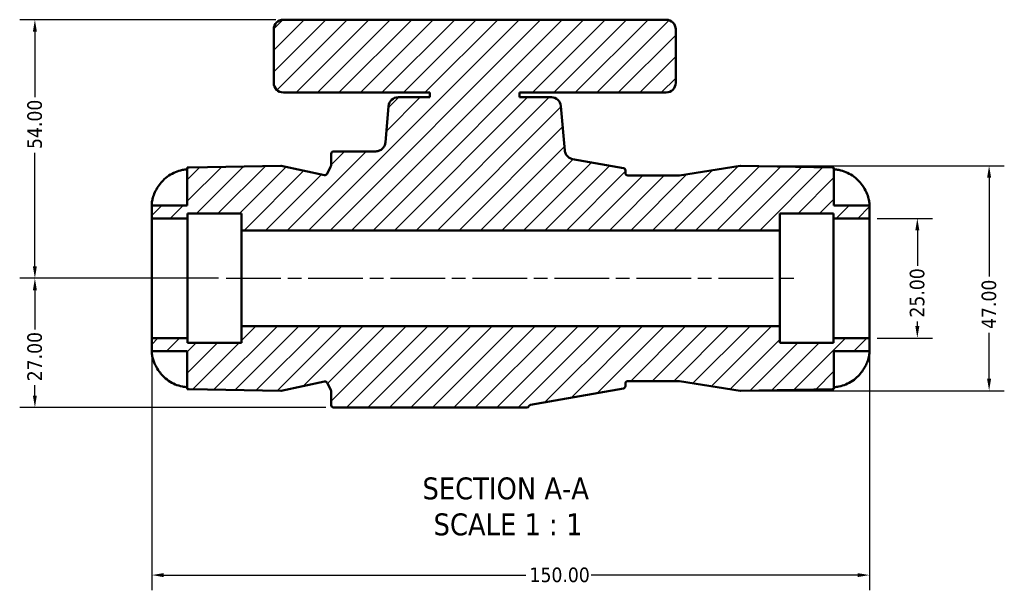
# Model space of a CAD drawing. Header units: millimetres. Extents: x 0 to 916, y -50 to 853.
# Tile 5 of 10: x 254 to 460, y 733 to 853. Entities that reach past the tile are written whole.
import ezdxf

# ---------------------------------------------------------------- set-up
doc = ezdxf.new("R2010")
doc.units = ezdxf.units.MM
doc.linetypes.add('CHAIN', pattern=[0.7087, 0.4724, -0.0591, 0.1181, -0.0591])
for name, color, linetype, lineweight in [('Centerline (ANSI)', 7, 'Continuous', 25), ('Dimension (ANSI)', 7, 'Continuous', 25), ('Hatch (ANSI)', 7, 'Continuous', 18), ('Sketch Geometry (ANSI)', 7, 'Continuous', 25), ('Symbol (ANSI)', 7, 'Continuous', 25), ('Visible (ANSI)', 7, 'Continuous', 50)]:
    doc.layers.add(name, color=color, linetype=linetype, lineweight=lineweight)
doc.styles.add('Label Text (ANSI)', font='tahoma.ttf')
doc.styles.add('Note Text (ANSI)', font='tahoma.ttf')
doc.dimstyles.new('Default - mm (ANSI)', dxfattribs={"dimtxt": 3.048, "dimasz": 2.5, "dimexe": 3.175, "dimexo": 1.6002, "dimgap": 0.8, "dimtad": 0, "dimtoh": 1, "dimrnd": 1e-08, "dimzin": 4, "dimdsep": 46, "dimtxsty": 'Note Text (ANSI)', "dimcen": 0.09, "dimdle": 10, "dimclrd": 256, "dimclre": 256, "dimclrt": 256, "dimadec": 1, "dimazin": 1, "dimtfac": 1, "dimtofl": 0, "dimtmove": 0, "dimatfit": 3, "dimfxl": 1, "dimtolj": 1, "dimtzin": 4, "dimlwd": -1, "dimlwe": -1, "dimarcsym": 0})

# ---------------------------------------------------------------- blocks, each defined once
blk = doc.blocks.new('*D7')
at = {"layer": 'Defpoints', "color": 0, "transparency": 16777216}
for p in [(404.9, 822.1), (404.9, 775.1), (456.9, 775.1)]:
    blk.add_point(p, dxfattribs=at)
at = {"layer": 'Dimension (ANSI)', "transparency": 16777216}
for p, q in [((406.5, 822.1), (460.08, 822.1)), ((456.9, 819.6), (456.9, 798.98)), ((456.9, 777.6), (456.9, 787.21)), ((406.5, 775.1), (460.08, 775.1))]:
    blk.add_line(p, q, dxfattribs=at)
for points in [[(456.48, 819.6), (457.32, 819.6), (456.9, 822.1)], [(456.48, 777.6), (457.32, 777.6), (456.9, 775.1)]]:
    blk.add_solid(points, dxfattribs=at)
at = {"layer": 'Dimension (ANSI)', "transparency": 16777216, "insert": (455.32, 788.01), "char_height": 3.048, "attachment_point": 1, "rotation": 90, "style": 'Note Text (ANSI)'}
blk.add_mtext('\\A1;47.00', dxfattribs=at)
blk = doc.blocks.new('*D8')
at = {"layer": 'Defpoints', "color": 0, "transparency": 16777216}
for p in [(431.9, 811.1), (431.9, 786.1), (441.9, 786.1)]:
    blk.add_point(p, dxfattribs=at)
at = {"layer": 'Dimension (ANSI)', "transparency": 16777216}
for p, q in [((433.5, 811.1), (445.08, 811.1)), ((441.9, 808.6), (441.9, 801.22)), ((441.9, 788.6), (441.9, 789.59)), ((433.5, 786.1), (445.08, 786.1))]:
    blk.add_line(p, q, dxfattribs=at)
for points in [[(441.48, 808.6), (442.32, 808.6), (441.9, 811.1)], [(441.48, 788.6), (442.32, 788.6), (441.9, 786.1)]]:
    blk.add_solid(points, dxfattribs=at)
at = {"layer": 'Dimension (ANSI)', "transparency": 16777216, "insert": (440.31, 790.39), "char_height": 3.048, "attachment_point": 1, "rotation": 90, "style": 'Note Text (ANSI)'}
blk.add_mtext('\\A1;25.00', dxfattribs=at)
blk = doc.blocks.new('*D9')
at = {"layer": 'Defpoints', "color": 0, "transparency": 16777216}
for p in [(257.48, 852.6), (309.4, 852.6), (297.48, 798.6)]:
    blk.add_point(p, dxfattribs=at)
at = {"layer": 'Dimension (ANSI)', "transparency": 16777216}
for p, q in [((307.8, 852.6), (254.3, 852.6)), ((257.48, 850.1), (257.48, 836.4)), ((257.48, 801.1), (257.48, 824.8)), ((295.88, 798.6), (254.3, 798.6))]:
    blk.add_line(p, q, dxfattribs=at)
for points in [[(257.06, 850.1), (257.89, 850.1), (257.48, 852.6)], [(257.06, 801.1), (257.89, 801.1), (257.48, 798.6)]]:
    blk.add_solid(points, dxfattribs=at)
at = {"layer": 'Dimension (ANSI)', "transparency": 16777216, "insert": (255.89, 825.6), "char_height": 3.048, "attachment_point": 1, "rotation": 90, "style": 'Note Text (ANSI)'}
blk.add_mtext('\\A1;54.00', dxfattribs=at)
blk = doc.blocks.new('*D10')
at = {"layer": 'Defpoints', "color": 0, "transparency": 16777216}
for p in [(297.48, 798.6), (257.48, 771.6), (319.9, 771.6)]:
    blk.add_point(p, dxfattribs=at)
at = {"layer": 'Dimension (ANSI)', "transparency": 16777216}
for p, q in [((295.88, 798.6), (254.3, 798.6)), ((257.48, 796.1), (257.48, 787.91)), ((257.48, 774.1), (257.48, 776.28)), ((318.3, 771.6), (254.3, 771.6))]:
    blk.add_line(p, q, dxfattribs=at)
for points in [[(257.06, 796.1), (257.89, 796.1), (257.48, 798.6)], [(257.06, 774.1), (257.89, 774.1), (257.48, 771.6)]]:
    blk.add_solid(points, dxfattribs=at)
at = {"layer": 'Dimension (ANSI)', "transparency": 16777216, "insert": (255.89, 777.08), "char_height": 3.048, "attachment_point": 1, "rotation": 90, "style": 'Note Text (ANSI)'}
blk.add_mtext('\\A1;27.00', dxfattribs=at)
blk = doc.blocks.new('*D11')
at = {"layer": 'Defpoints', "color": 0, "transparency": 16777216}
for p in [(281.9, 786.1), (431.9, 786.1), (431.9, 736.6)]:
    blk.add_point(p, dxfattribs=at)
at = {"layer": 'Dimension (ANSI)', "transparency": 16777216}
for p, q in [((281.9, 784.5), (281.9, 733.42)), ((431.9, 784.5), (431.9, 733.42)), ((284.4, 736.6), (360.06, 736.6)), ((429.4, 736.6), (373.74, 736.6))]:
    blk.add_line(p, q, dxfattribs=at)
for points in [[(284.4, 737.01), (284.4, 736.18), (281.9, 736.6)], [(429.4, 737.01), (429.4, 736.18), (431.9, 736.6)]]:
    blk.add_solid(points, dxfattribs=at)
at = {"layer": 'Dimension (ANSI)', "transparency": 16777216, "insert": (360.86, 738.18), "char_height": 3.048, "attachment_point": 1, "style": 'Note Text (ANSI)'}
blk.add_mtext('\\A1;150.00', dxfattribs=at)

msp = doc.modelspace()

# ---------------------------------------------------------------- hatches: boundary and pattern name
at = {"layer": 'Hatch (ANSI)'}
h = msp.add_hatch(dxfattribs=at)
h.set_pattern_fill('ANSI31', color=256, scale=25.4, style=0)
h.set_pattern_definition([(45, (0, 0), (-2.245064, 2.245064), [])])
edge = h.paths.add_edge_path()
edge.add_line((289.321, 783.382), (289.321, 775.449))
edge.add_ellipse((289.851, 783.382), major_axis=(7.932, -0.53), ratio=1, start_angle=270, end_angle=272.82255)
edge.add_line((289.713, 775.433), (308.844, 775.099))
edge.add_ellipse((308.853, 775.599), major_axis=(0.5, -0.009), ratio=1, start_angle=270, end_angle=283.15271)
edge.add_line((308.958, 775.11), (317.977, 777.052))
edge.add_ellipse((318.083, 776.564), major_axis=(0.489, 0.105), ratio=1, start_angle=15.13969, end_angle=90, ccw=False)
edge.add_line((318.527, 776.793), (319.346, 775.206))
edge.add_ellipse((318.901, 774.977), major_axis=(0.229, -0.444), ratio=1, start_angle=62.7076, end_angle=90, ccw=False)
edge.add_line((319.401, 774.977), (319.401, 772.098))
edge.add_ellipse((319.901, 772.098), major_axis=(0, -0.5), ratio=1, start_angle=270, end_angle=360)
edge.add_line((319.901, 771.598), (360.268, 771.598))
edge.add_ellipse((360.425, 771.848), major_axis=(-0.156, -0.25), ratio=1, start_angle=128.13608, end_angle=360, ccw=False)
edge.add_spline(control_points=[(360.718, 771.879), (360.738, 771.921), (360.764, 771.96), (360.826, 772.029), (360.861, 772.059), (360.955, 772.118), (361.017, 772.142), (361.081, 772.153)], knot_values=[-0.0472888, -0.0472888, -0.0472888, -0.0472888, -0.0334105, -0.0334105, -0.0195322, -0.0195322, 0, 0, 0, 0], degree=3, periodic=0)
edge.add_line((361.081, 772.153), (380.488, 775.575))
edge.add_ellipse((380.401, 776.068), major_axis=(0.492, 0.087), ratio=1, start_angle=270, end_angle=350)
edge.add_line((380.901, 776.068), (380.901, 776.633))
edge.add_ellipse((381.401, 776.633), major_axis=(0, 0.5), ratio=1, start_angle=0, end_angle=90, ccw=False)
edge.add_line((381.401, 777.133), (392.112, 777.133))
edge.add_ellipse((392.112, 776.633), major_axis=(0.5, 0), ratio=1, start_angle=80.93163, end_angle=90, ccw=False)
edge.add_line((392.191, 777.127), (404.858, 775.105))
edge.add_ellipse((404.937, 775.599), major_axis=(0.494, -0.079), ratio=1, start_angle=270, end_angle=280.06837)
edge.add_line((404.946, 775.099), (424.09, 775.433))
edge.add_ellipse((423.951, 783.382), major_axis=(7.949, 0.139), ratio=1, start_angle=270, end_angle=272.82255)
edge.add_line((424.481, 775.449), (424.481, 783.382))
edge.add_line((424.481, 783.382), (431.901, 783.382))
edge.add_line((431.901, 783.382), (431.901, 786.098))
edge.add_line((431.901, 786.098), (424.401, 786.098))
edge.add_line((424.401, 786.098), (424.401, 785.098))
edge.add_line((424.401, 785.098), (413.151, 785.098))
edge.add_line((413.151, 785.098), (413.151, 788.598))
edge.add_line((413.151, 788.598), (300.651, 788.598))
edge.add_line((300.651, 788.598), (300.651, 785.098))
edge.add_line((300.651, 785.098), (289.401, 785.098))
edge.add_line((289.401, 785.098), (289.401, 786.098))
edge.add_line((289.401, 786.098), (281.901, 786.098))
edge.add_line((281.901, 786.098), (281.901, 783.382))
edge.add_line((281.901, 783.382), (289.321, 783.382))
edge = h.paths.add_edge_path()
edge.add_ellipse((309.401, 850.598), major_axis=(-2, 0), ratio=1, start_angle=270, end_angle=360)
edge.add_line((307.401, 850.598), (307.401, 839.398))
edge.add_ellipse((309.401, 839.398), major_axis=(0, -2), ratio=1, start_angle=270, end_angle=360)
edge.add_line((309.401, 837.398), (340.026, 837.398))
edge.add_line((340.026, 837.398), (340.026, 836.398))
edge.add_line((340.026, 836.398), (333.385, 836.398))
edge.add_ellipse((333.385, 834.398), major_axis=(-2, 0), ratio=1, start_angle=270, end_angle=355)
edge.add_line((331.393, 834.572), (330.724, 826.924))
edge.add_spline(control_points=[(330.724, 826.924), (330.703, 826.689), (330.641, 826.46), (330.441, 826.034), (330.304, 825.84), (329.951, 825.492), (329.732, 825.347), (329.25, 825.149), (328.992, 825.098), (328.731, 825.098)], knot_values=[-0.2975599, -0.2975599, -0.2975599, -0.2975599, -0.2269089, -0.2269089, -0.1562578, -0.1562578, -0.0781289, -0.0781289, 0, 0, 0, 0], degree=3, periodic=0)
edge.add_line((328.731, 825.098), (319.901, 825.098))
edge.add_ellipse((319.901, 824.598), major_axis=(-0.5, 0), ratio=1, start_angle=270, end_angle=360)
edge.add_line((319.401, 824.598), (319.401, 822.219))
edge.add_ellipse((318.901, 822.219), major_axis=(0, -0.5), ratio=1, start_angle=62.7076, end_angle=90, ccw=False)
edge.add_line((319.346, 821.99), (318.527, 820.403))
edge.add_ellipse((318.083, 820.632), major_axis=(-0.229, -0.444), ratio=1, start_angle=15.13969, end_angle=90, ccw=False)
edge.add_line((317.977, 820.144), (308.958, 822.086))
edge.add_ellipse((308.853, 821.597), major_axis=(-0.489, 0.105), ratio=1, start_angle=270, end_angle=283.15271)
edge.add_line((308.844, 822.097), (289.713, 821.763))
edge.add_ellipse((289.851, 813.814), major_axis=(-7.949, -0.139), ratio=1, start_angle=270, end_angle=272.82255)
edge.add_line((289.321, 821.747), (289.321, 813.814))
edge.add_line((289.321, 813.814), (281.901, 813.814))
edge.add_line((281.901, 813.814), (281.901, 811.098))
edge.add_line((281.901, 811.098), (289.401, 811.098))
edge.add_line((289.401, 811.098), (289.401, 812.098))
edge.add_line((289.401, 812.098), (300.651, 812.098))
edge.add_line((300.651, 812.098), (300.651, 808.598))
edge.add_line((300.651, 808.598), (413.151, 808.598))
edge.add_line((413.151, 808.598), (413.151, 812.098))
edge.add_line((413.151, 812.098), (424.401, 812.098))
edge.add_line((424.401, 812.098), (424.401, 811.098))
edge.add_line((424.401, 811.098), (431.901, 811.098))
edge.add_line((431.901, 811.098), (431.901, 813.814))
edge.add_line((431.901, 813.814), (424.481, 813.814))
edge.add_line((424.481, 813.814), (424.481, 821.747))
edge.add_ellipse((423.951, 813.814), major_axis=(-7.932, 0.53), ratio=1, start_angle=270, end_angle=272.82255)
edge.add_line((424.09, 821.763), (404.946, 822.097))
edge.add_ellipse((404.937, 821.597), major_axis=(-0.5, 0.009), ratio=1, start_angle=270, end_angle=280.06837)
edge.add_line((404.858, 822.091), (392.191, 820.069))
edge.add_ellipse((392.112, 820.563), major_axis=(-0.494, -0.079), ratio=1, start_angle=80.93163, end_angle=90, ccw=False)
edge.add_line((392.112, 820.063), (381.401, 820.063))
edge.add_ellipse((381.401, 820.563), major_axis=(-0.5, 0), ratio=1, start_angle=0, end_angle=90, ccw=False)
edge.add_line((380.901, 820.563), (380.901, 821.129))
edge.add_ellipse((380.401, 821.129), major_axis=(0, 0.5), ratio=1, start_angle=270, end_angle=350)
edge.add_line((380.488, 821.621), (369.867, 823.494))
edge.add_spline(control_points=[(369.867, 823.494), (369.693, 823.524), (369.524, 823.578), (369.203, 823.729), (369.054, 823.825), (368.721, 824.108), (368.557, 824.314), (368.318, 824.777), (368.245, 825.03), (368.222, 825.289)], knot_values=[-0.2624448, -0.2624448, -0.2624448, -0.2624448, -0.2093513, -0.2093513, -0.1562578, -0.1562578, -0.0781289, -0.0781289, 0, 0, 0, 0], degree=3, periodic=0)
edge.add_line((368.222, 825.289), (367.41, 834.572))
edge.add_ellipse((365.418, 834.398), major_axis=(-0.174, 1.992), ratio=1, start_angle=270, end_angle=355)
edge.add_line((365.418, 836.398), (358.776, 836.398))
edge.add_line((358.776, 836.398), (358.776, 837.398))
edge.add_line((358.776, 837.398), (389.401, 837.398))
edge.add_ellipse((389.401, 839.398), major_axis=(2, 0), ratio=1, start_angle=270, end_angle=360)
edge.add_line((391.401, 839.398), (391.401, 850.598))
edge.add_ellipse((389.401, 850.598), major_axis=(0, 2), ratio=1, start_angle=270, end_angle=360)
edge.add_line((389.401, 852.598), (309.401, 852.598))

# ---------------------------------------------------------------- linework, layer by layer
at = {"layer": 'Centerline (ANSI)', "linetype": 'CHAIN', "ltscale": 24.192183}
msp.add_line((297.476, 798.598), (416.326, 798.598), dxfattribs=at)
at = {"layer": 'Sketch Geometry (ANSI)'}
for p, q in [((404.801, 822.082), (404.901, 822.098)), ((404.946, 822.097), (404.901, 822.098)), ((404.858, 775.105), (404.901, 775.098)), ((404.946, 775.099), (404.901, 775.098))]:
    msp.add_line(p, q, dxfattribs=at)
at = {"layer": 'Visible (ANSI)'}
for p, q in [((389.401, 852.598), (309.401, 852.598)), ((307.401, 850.598), (307.401, 839.398)), ((391.401, 839.398), (391.401, 850.598)), ((309.401, 837.398), (340.026, 837.398)), ((340.026, 836.398), (333.385, 836.398)), ((340.026, 837.398), (340.026, 836.398)), ((358.776, 836.398), (358.776, 837.398)), ((358.776, 837.398), (389.401, 837.398)), ((365.418, 836.398), (358.776, 836.398)), ((331.393, 834.572), (330.724, 826.924)), ((368.222, 825.289), (367.41, 834.572)), ((319.401, 824.598), (319.401, 822.219)), ((328.731, 825.098), (319.901, 825.098)), ((380.488, 821.621), (369.867, 823.494)), ((289.321, 821.747), (289.321, 813.814)), ((308.844, 822.097), (289.713, 821.763)), ((317.977, 820.144), (308.958, 822.086)), ((319.346, 821.99), (318.527, 820.403)), ((380.901, 820.563), (380.901, 821.129)), ((404.858, 822.091), (392.191, 820.069)), ((424.09, 821.763), (404.946, 822.097)), ((424.481, 813.814), (424.481, 821.747)), ((392.112, 820.063), (381.401, 820.063)), ((289.321, 813.814), (281.901, 813.814)), ((281.901, 813.814), (281.901, 811.098)), ((431.901, 813.814), (424.481, 813.814)), ((431.901, 811.098), (431.901, 813.814)), ((281.901, 811.098), (289.401, 811.098)), ((281.901, 786.098), (281.901, 811.098)), ((289.401, 811.098), (289.401, 812.098)), ((289.401, 812.098), (300.651, 812.098)), ((289.401, 786.098), (289.401, 811.098)), ((300.651, 812.098), (300.651, 808.598)), ((413.151, 808.598), (413.151, 812.098)), ((413.151, 812.098), (424.401, 812.098)), ((424.401, 812.098), (424.401, 811.098)), ((424.401, 811.098), (431.901, 811.098)), ((424.401, 786.098), (424.401, 811.098)), ((431.901, 786.098), (431.901, 811.098)), ((300.651, 808.598), (413.151, 808.598)), ((300.651, 788.598), (300.651, 808.598)), ((413.151, 788.598), (413.151, 808.598)), ((413.151, 788.598), (300.651, 788.598)), ((300.651, 788.598), (300.651, 785.098)), ((413.151, 785.098), (413.151, 788.598)), ((289.401, 786.098), (281.901, 786.098)), ((281.901, 786.098), (281.901, 783.382)), ((289.401, 785.098), (289.401, 786.098)), ((431.901, 786.098), (424.401, 786.098)), ((424.401, 786.098), (424.401, 785.098)), ((431.901, 783.382), (431.901, 786.098)), ((300.651, 785.098), (289.401, 785.098)), ((424.401, 785.098), (413.151, 785.098)), ((281.901, 783.382), (289.321, 783.382)), ((289.321, 783.382), (289.321, 775.449)), ((424.481, 775.449), (424.481, 783.382)), ((431.901, 783.382), (424.481, 783.382)), ((308.958, 775.11), (317.977, 777.052)), ((318.527, 776.793), (319.346, 775.206)), ((380.901, 776.068), (380.901, 776.633)), ((381.401, 777.133), (392.112, 777.133)), ((392.191, 777.127), (404.858, 775.105)), ((289.713, 775.433), (308.844, 775.099)), ((319.401, 774.977), (319.401, 772.098)), ((361.081, 772.153), (380.488, 775.575)), ((404.946, 775.099), (424.09, 775.433)), ((319.901, 771.598), (360.268, 771.598))]:
    msp.add_line(p, q, dxfattribs=at)
for centre, radius, start, end in [((309.401, 850.598), 2, 90, 180), ((389.401, 850.598), 2, 0, 90), ((309.401, 839.398), 2, 180, 270), ((389.401, 839.398), 2, 270, 0), ((333.385, 834.398), 2, 90, 175), ((365.418, 834.398), 2, 5, 90), ((319.901, 824.598), 0.5, 90, 180), ((289.851, 813.814), 7.95, 91, 93.82255), ((308.853, 821.597), 0.5, 77.84729, 91), ((318.901, 822.219), 0.5, 332.7076, 0), ((380.401, 821.129), 0.5, 0, 80), ((404.937, 821.597), 0.5, 89, 99.06837), ((423.951, 813.814), 7.95, 86.17745, 89), ((318.083, 820.632), 0.5, 257.84729, 332.7076), ((381.401, 820.563), 0.5, 180, 270), ((392.112, 820.563), 0.5, 270, 279.06837), ((318.083, 776.564), 0.5, 27.2924, 102.15271), ((380.401, 776.068), 0.5, 280, 0), ((381.401, 776.633), 0.5, 90, 180), ((392.112, 776.633), 0.5, 80.93163, 90), ((289.851, 783.382), 7.95, 266.17745, 269), ((308.853, 775.599), 0.5, 269, 282.15271), ((318.901, 774.977), 0.5, 0, 27.2924), ((404.937, 775.599), 0.5, 260.93163, 271), ((423.951, 783.382), 7.95, 271, 273.82255), ((319.901, 772.098), 0.5, 180, 270), ((360.268, 772.098), 0.5, 270, 334.06804)]:
    msp.add_arc(centre, radius, start, end, dxfattribs=at)
for points, knots in [([(330.724, 826.924), (330.703, 826.689), (330.641, 826.46), (330.441, 826.034), (330.304, 825.84), (329.951, 825.492), (329.732, 825.347), (329.25, 825.149), (328.992, 825.098), (328.731, 825.098)], [-0.29755995, -0.29755995, -0.29755995, -0.29755995, -0.22690887, -0.22690887, -0.15625779, -0.15625779, -0.07812889, -0.07812889, 0, 0, 0, 0]), ([(369.867, 823.494), (369.693, 823.524), (369.524, 823.578), (369.203, 823.729), (369.054, 823.825), (368.721, 824.108), (368.557, 824.314), (368.318, 824.777), (368.245, 825.03), (368.222, 825.289)], [-0.26244482, -0.26244482, -0.26244482, -0.26244482, -0.2093513, -0.2093513, -0.15625779, -0.15625779, -0.07812889, -0.07812889, 0, 0, 0, 0]), ([(283.437, 818.054), (283.693, 818.411), (283.975, 818.742), (284.604, 819.379), (285.016, 819.726), (285.904, 820.326), (286.38, 820.578), (287.282, 820.955), (287.792, 821.115), (288.649, 821.288), (288.99, 821.333), (289.321, 821.355)], [4.13350092, 4.13350092, 4.13350092, 4.13350092, 4.25463986, 4.25463986, 4.40201066, 4.40201066, 4.54938146, 4.54938146, 4.69547538, 4.69547538, 4.79000032, 4.79000032, 4.79000032, 4.79000032]), ([(424.481, 821.355), (424.813, 821.333), (425.154, 821.288), (426.011, 821.115), (426.521, 820.955), (427.423, 820.578), (427.899, 820.326), (428.787, 819.726), (429.198, 819.379), (429.828, 818.742), (430.11, 818.411), (430.366, 818.054)], [0.051569, 0.051569, 0.051569, 0.051569, 0.14609393, 0.14609393, 0.29218786, 0.29218786, 0.43955865, 0.43955865, 0.58692945, 0.58692945, 0.70806839, 0.70806839, 0.70806839, 0.70806839]), ([(281.901, 813.814), (281.901, 813.814), (281.9, 813.891), (281.914, 814.204), (281.932, 814.448), (282.034, 815.025), (282.106, 815.333), (282.339, 816.052), (282.505, 816.458), (282.914, 817.26), (283.154, 817.658), (283.437, 818.054)], [-1.26052633, -1.26052633, -1.26052633, -1.26052633, -1.13111596, -1.13111596, -0.99238671, -0.99238671, -0.87511673, -0.87511673, -0.74284753, -0.74284753, -0.61793124, -0.61793124, -0.61793124, -0.61793124]), ([(430.366, 818.054), (430.719, 817.561), (431.02, 817.039), (431.461, 816.07), (431.609, 815.64), (431.805, 814.878), (431.853, 814.56), (431.892, 814.154), (431.898, 814.027), (431.902, 813.857), (431.901, 813.814), (431.901, 813.814)], [0, 0, 0, 0, 0.18214192, 0.18214192, 0.33996699, 0.33996699, 0.49411691, 0.49411691, 0.59935901, 0.59935901, 0.70457649, 0.70457649, 0.70457649, 0.70457649]), ([(283.437, 779.142), (283.168, 779.518), (282.928, 779.912), (282.57, 780.61), (282.438, 780.908), (282.216, 781.503), (282.13, 781.791), (281.976, 782.431), (281.937, 782.742), (281.899, 783.207), (281.902, 783.346), (281.901, 783.38), (281.901, 783.382), (281.901, 783.382)], [-2.15696681, -2.15696681, -2.15696681, -2.15696681, -2.01403019, -2.01403019, -1.90641105, -1.90641105, -1.79267599, -1.79267599, -1.62985438, -1.62985438, -1.45764002, -1.45764002, -1.43436966, -1.43436966, -1.43436966, -1.43436966]), ([(431.901, 783.382), (431.901, 783.382), (431.904, 783.274), (431.879, 782.861), (431.848, 782.562), (431.693, 781.846), (431.577, 781.453), (431.281, 780.713), (431.127, 780.386), (430.773, 779.747), (430.578, 779.439), (430.366, 779.142)], [0, 0, 0, 0, 0.16544073, 0.16544073, 0.32862697, 0.32862697, 0.47873446, 0.47873446, 0.59239846, 0.59239846, 0.70189273, 0.70189273, 0.70189273, 0.70189273]), ([(289.321, 775.841), (288.987, 775.864), (288.642, 775.909), (287.778, 776.084), (287.266, 776.247), (286.358, 776.629), (285.88, 776.884), (284.989, 777.491), (284.576, 777.843), (283.956, 778.476), (283.684, 778.796), (283.437, 779.142)], [0.05157868, 0.05157868, 0.05157868, 0.05157868, 0.14706803, 0.14706803, 0.29413607, 0.29413607, 0.44250646, 0.44250646, 0.59087686, 0.59087686, 0.70817638, 0.70817638, 0.70817638, 0.70817638]), ([(430.366, 779.142), (430.11, 778.785), (429.828, 778.454), (429.198, 777.818), (428.787, 777.47), (427.899, 776.87), (427.423, 776.618), (426.521, 776.241), (426.011, 776.081), (425.154, 775.909), (424.813, 775.864), (424.481, 775.841)], [4.13350092, 4.13350092, 4.13350092, 4.13350092, 4.25463986, 4.25463986, 4.40201066, 4.40201066, 4.54938146, 4.54938146, 4.69547538, 4.69547538, 4.79000032, 4.79000032, 4.79000032, 4.79000032]), ([(360.718, 771.879), (360.738, 771.921), (360.764, 771.96), (360.826, 772.029), (360.861, 772.059), (360.955, 772.118), (361.017, 772.142), (361.081, 772.153)], [-0.047288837, -0.047288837, -0.047288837, -0.047288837, -0.03341053, -0.03341053, -0.019532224, -0.019532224, 0, 0, 0, 0])]:
    msp.add_open_spline(points, degree=3, knots=knots, dxfattribs=at)

# ---------------------------------------------------------------- texts
at = {"layer": 'Symbol (ANSI)', "char_height": 4.572, "attachment_point": 7, "style": 'Label Text (ANSI)'}
for s, insert in [('SECTION A-A', (338.477, 752.333)), ('SCALE 1 : 1', (340.796, 744.821))]:
    msp.add_mtext(s, dxfattribs=dict(at, insert=insert))

# ---------------------------------------------------------------- dimensions: what is measured, and where the dimension line sits
at = {"layer": 'Dimension (ANSI)'}
for base, p1, p2, angle, picture, middle in [((257.476, 852.598), (297.476, 798.598), (309.401, 852.598), 270, '*D9', (257.476, 830.598)), ((456.901, 775.098), (404.901, 822.098), (404.901, 775.098), 90, '*D7', (456.901, 793.098)), ((441.901, 786.098), (431.901, 811.098), (431.901, 786.098), 270, '*D8', (441.901, 795.407)), ((257.476, 771.598), (297.476, 798.598), (319.901, 771.598), 270, '*D10', (257.476, 782.098)), ((431.901, 736.598), (281.901, 786.098), (431.901, 786.098), 180, '*D11', (366.901, 736.598))]:
    dim = msp.add_linear_dim(base=base, p1=p1, p2=p2, angle=angle, dimstyle='Default - mm (ANSI)', override={"dimgap": 0.8, "dimtoh": 0, "dimdec": 2, "dimtol": 0, "dimlim": 0, "dimtp": 0, "dimtm": 0, "dimtdec": 2, "dimatfit": 1}, dxfattribs=at)
    dim.commit()
    dim.dimension.update_dxf_attribs({"geometry": picture, "text_midpoint": middle, "dimtype": 160})

doc.saveas('drawing.dxf')
